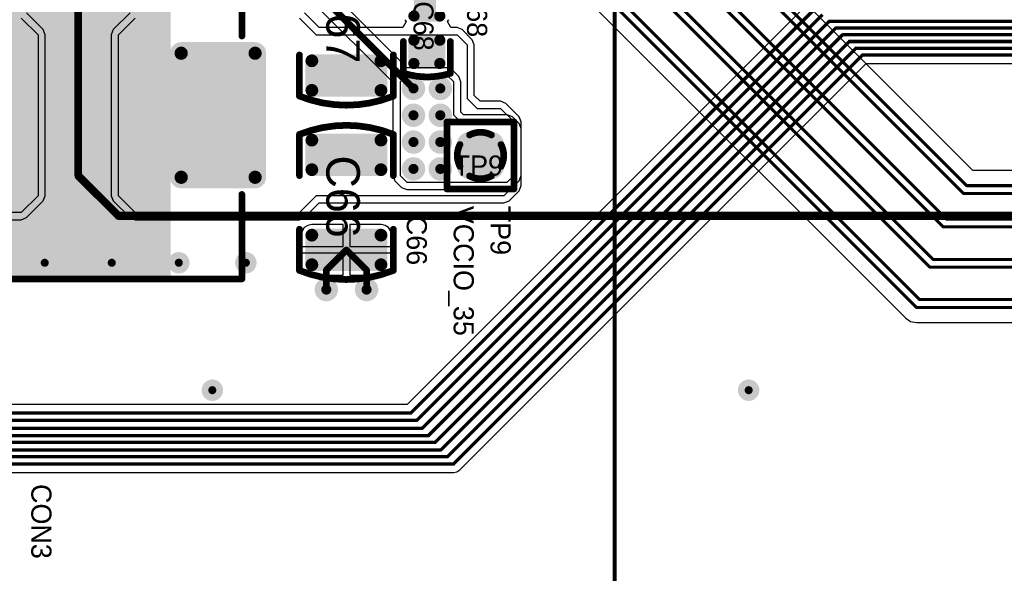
# Model space of a CAD drawing. Header units: millimetres. Extents: x 1.4 to 10.4, y 0 to 10.9.
# Tile 59 of 177: x 5.1 to 6.6, y 3.8 to 4.6. Entities that reach past the tile are written whole.
import ezdxf

# ---------------------------------------------------------------- set-up
doc = ezdxf.new("R2010")
doc.units = ezdxf.units.MM
doc.header["$MEASUREMENT"] = 0
for name, color, linetype in [('BottomLayer', 5, 'Continuous'), ('BottomSolder', 6, 'Continuous'), ('DrillDrawing', 1, 'Continuous'), ('DrillGuide', 244, 'Continuous'), ('InternalPlane1', 76, 'Continuous'), ('InternalPlane2', 16, 'Continuous'), ('Mechanical2', 216, 'Continuous'), ('Mechanical31', 56, 'Continuous'), ('MultiLayer', 9, 'Continuous'), ('TopLayer', 1, 'Continuous'), ('TopOverlay', 2, 'Continuous'), ('TopPaste', 8, 'Continuous'), ('TopSolder', 216, 'Continuous')]:
    doc.layers.add(name, color=color, linetype=linetype)

msp = doc.modelspace()

# ---------------------------------------------------------------- linework, layer by layer
at = {"layer": 'BottomLayer'}
for p, q in [((5.6908, 4.5558), (5.5643, 4.6823)), ((5.5471, 4.6562), (5.6692, 4.5342)), ((6.291, 4.654), (5.6907, 4.0537)), ((5.75, 4.5558), (5.6908, 4.5558)), ((5.7577, 4.5527), (5.75, 4.5558)), ((5.75, 4.5558), (5.75, 4.5558)), ((5.769, 3.956), (6.3753, 4.5623)), ((6.3753, 4.5623), (6.7562, 4.5623)), ((5.69, 4.545), (5.68, 4.535)), ((5.75, 4.545), (5.69, 4.545)), ((5.76, 4.535), (5.75, 4.545)), ((5.7677, 4.5427), (5.7577, 4.5527)), ((5.7708, 4.535), (5.7677, 4.5427)), ((5.7677, 4.5427), (5.7677, 4.5427)), ((5.6692, 4.5342), (5.6692, 4.395)), ((5.68, 4.535), (5.68, 4.395)), ((5.76, 4.485), (5.76, 4.535)), ((5.7708, 4.4895), (5.7708, 4.535)), ((5.77, 4.475), (5.76, 4.485)), ((5.7745, 4.4858), (5.7708, 4.4895)), ((5.84, 4.4858), (5.7745, 4.4858)), ((5.8477, 4.4827), (5.84, 4.4858)), ((5.84, 4.4858), (5.84, 4.4858)), ((5.8577, 4.4727), (5.8477, 4.4827)), ((5.84, 4.475), (5.77, 4.475)), ((5.85, 4.465), (5.84, 4.475)), ((5.85, 4.395), (5.85, 4.465)), ((5.8608, 4.465), (5.8577, 4.4727)), ((5.8577, 4.4727), (5.8577, 4.4727)), ((5.8608, 4.395), (5.8608, 4.465)), ((5.6692, 4.395), (5.6723, 4.3873)), ((5.68, 4.395), (5.69, 4.385)), ((5.84, 4.385), (5.85, 4.395)), ((5.8577, 4.3873), (5.8608, 4.395)), ((5.8608, 4.395), (5.8608, 4.395)), ((5.6723, 4.3873), (5.6723, 4.3873)), ((5.6723, 4.3873), (5.6823, 4.3773)), ((5.6823, 4.3773), (5.69, 4.3742)), ((5.69, 4.385), (5.84, 4.385)), ((5.84, 4.3742), (5.8477, 4.3773)), ((5.8477, 4.3773), (5.8577, 4.3873)), ((5.8477, 4.3773), (5.8477, 4.3773)), ((5.69, 4.3742), (5.69, 4.3742)), ((5.69, 4.3742), (5.84, 4.3742)), ((5.6907, 4.0537), (3.8393, 4.0537)), ((4.2453, 3.9523), (5.76, 3.9523)), ((5.76, 3.9523), (5.7649, 3.9532)), ((5.7649, 3.9532), (5.769, 3.956))]:
    msp.add_line(p, q, dxfattribs=at)
for points, const_width in [([(5.5535, 4.6715), (5.7, 4.525)], 0.01), ([(5.696, 4.041), (6.3, 4.645)], 0.005), ([(5.705, 4.03), (6.31, 4.635)], 0.005), ([(5.713, 4.018), (6.32, 4.625)], 0.005), ([(6.32, 4.625), (7.35, 4.625)], 0.005), ([(5.722, 4.007), (6.33, 4.615)], 0.005), ([(6.33, 4.615), (7.36, 4.615)], 0.005), ([(5.732, 3.997), (6.34, 4.605)], 0.005), ([(5.741, 3.986), (6.35, 4.595)], 0.005), ([(6.34, 4.605), (7.37, 4.605)], 0.005), ([(6.35, 4.595), (7.38, 4.595)], 0.005), ([(5.751, 3.976), (6.36, 4.585)], 0.005), ([(6.36, 4.585), (7.6, 4.585)], 0.005), ([(5.76, 3.965), (6.37, 4.575)], 0.005), ([(6.37, 4.575), (7.61, 4.575)], 0.005), ([(3.834, 4.041), (5.696, 4.041)], 0.005), ([(3.805, 4.03), (5.705, 4.03)], 0.005), ([(4.1114, 4.018), (5.713, 4.018)], 0.005), ([(4.202, 4.007), (5.722, 4.007)], 0.005), ([(4.212, 3.997), (5.732, 3.997)], 0.005), ([(4.221, 3.986), (5.741, 3.986)], 0.005), ([(4.231, 3.976), (5.751, 3.976)], 0.005), ([(4.24, 3.965), (5.76, 3.965)], 0.005)]:
    msp.add_lwpolyline(points, dxfattribs=dict(at, const_width=const_width))
for points, const_width in [([(6.3187, 4.625, 1), (6.3213, 4.625, 1)], 0.0025), ([(6.3187, 4.625, 1), (6.3213, 4.625, 1)], 0.0025), ([(6.3288, 4.615, 1), (6.3312, 4.615, 1)], 0.0025), ([(6.3288, 4.615, 1), (6.3312, 4.615, 1)], 0.0025), ([(6.3388, 4.605, 1), (6.3412, 4.605, 1)], 0.0025), ([(6.3388, 4.605, 1), (6.3412, 4.605, 1)], 0.0025), ([(6.3487, 4.595, 1), (6.3513, 4.595, 1)], 0.0025), ([(6.3487, 4.595, 1), (6.3513, 4.595, 1)], 0.0025), ([(6.3587, 4.585, 1), (6.3613, 4.585, 1)], 0.0025), ([(6.3587, 4.585, 1), (6.3613, 4.585, 1)], 0.0025), ([(6.3688, 4.575, 1), (6.3712, 4.575, 1)], 0.0025), ([(6.3688, 4.575, 1), (6.3712, 4.575, 1)], 0.0025), ([(5.6925, 4.525, 1), (5.7075, 4.525, 1)], 0.015), ([(5.7325, 4.525, 1), (5.7475, 4.525, 1)], 0.015), ([(5.6975, 4.525, 1), (5.7025, 4.525, 1)], 0.005), ([(5.6925, 4.485, 1), (5.7075, 4.485, 1)], 0.015), ([(5.7325, 4.485, 1), (5.7475, 4.485, 1)], 0.015), ([(5.6925, 4.445, 1), (5.7075, 4.445, 1)], 0.015), ([(5.7325, 4.445, 1), (5.7475, 4.445, 1)], 0.015), ([(5.7764, 4.4407, 1), (5.7921, 4.4407, 1)], 0.0157), ([(5.8079, 4.4407, 1), (5.8236, 4.4407, 1)], 0.0157), ([(5.7764, 4.4093, 1), (5.7921, 4.4093, 1)], 0.0157), ([(5.8079, 4.4093, 1), (5.8236, 4.4093, 1)], 0.0157), ([(5.6925, 4.405, 1), (5.7075, 4.405, 1)], 0.015), ([(5.7325, 4.405, 1), (5.7475, 4.405, 1)], 0.015), ([(5.144, 4.265, 1), (5.156, 4.265, 1)], 0.012), ([(5.244, 4.265, 1), (5.256, 4.265, 1)], 0.012), ([(5.344, 4.265, 1), (5.356, 4.265, 1)], 0.012), ([(5.444, 4.265, 1), (5.456, 4.265, 1)], 0.012), ([(5.5625, 4.225, 1), (5.5775, 4.225, 1)], 0.015), ([(5.6225, 4.225, 1), (5.6375, 4.225, 1)], 0.015), ([(5.394, 4.075, 1), (5.406, 4.075, 1)], 0.012), ([(6.194, 4.075, 1), (6.206, 4.075, 1)], 0.012), ([(5.6947, 4.041, 1), (5.6973, 4.041, 1)], 0.0025), ([(5.6947, 4.041, 1), (5.6973, 4.041, 1)], 0.0025), ([(5.7038, 4.03, 1), (5.7062, 4.03, 1)], 0.0025), ([(5.7038, 4.03, 1), (5.7062, 4.03, 1)], 0.0025), ([(5.7118, 4.018, 1), (5.7142, 4.018, 1)], 0.0025), ([(5.7118, 4.018, 1), (5.7142, 4.018, 1)], 0.0025), ([(5.7207, 4.007, 1), (5.7233, 4.007, 1)], 0.0025), ([(5.7207, 4.007, 1), (5.7233, 4.007, 1)], 0.0025), ([(5.7307, 3.997, 1), (5.7332, 3.997, 1)], 0.0025), ([(5.7307, 3.997, 1), (5.7332, 3.997, 1)], 0.0025), ([(5.7397, 3.986, 1), (5.7423, 3.986, 1)], 0.0025), ([(5.7397, 3.986, 1), (5.7423, 3.986, 1)], 0.0025), ([(5.7497, 3.976, 1), (5.7523, 3.976, 1)], 0.0025), ([(5.7497, 3.976, 1), (5.7523, 3.976, 1)], 0.0025), ([(5.7588, 3.965, 1), (5.7613, 3.965, 1)], 0.0025), ([(5.7588, 3.965, 1), (5.7613, 3.965, 1)], 0.0025)]:
    msp.add_lwpolyline(points, format="xyb", close=True, dxfattribs=dict(at, const_width=const_width))
for points in [[(5.7843, 4.3935), (5.8157, 4.3935), (5.7843, 4.4565), (5.8157, 4.4565)], [(5.7685, 4.4093), (5.8315, 4.4093), (5.7685, 4.4407), (5.8315, 4.4407)]]:
    msp.add_solid(points, dxfattribs=at)
at = {"layer": 'BottomSolder', "const_width": 0.0197}
for points in [[(5.7744, 4.4407, 1), (5.7941, 4.4407, 1)], [(5.8059, 4.4407, 1), (5.8256, 4.4407, 1)], [(5.7744, 4.4093, 1), (5.7941, 4.4093, 1)], [(5.8059, 4.4093, 1), (5.8256, 4.4093, 1)]]:
    msp.add_lwpolyline(points, format="xyb", close=True, dxfattribs=at)
at = {"layer": 'BottomSolder'}
for points in [[(5.7843, 4.3895), (5.8157, 4.3895), (5.7843, 4.4605), (5.8157, 4.4605)], [(5.7645, 4.4093), (5.8355, 4.4093), (5.7645, 4.4407), (5.8355, 4.4407)]]:
    msp.add_solid(points, dxfattribs=at)
at = {"layer": 'DrillDrawing'}
for points, const_width in [([(5.6963, 4.525, 1), (5.7038, 4.525, 1)], 0.0075), ([(5.7363, 4.525, 1), (5.7438, 4.525, 1)], 0.0075), ([(5.6963, 4.485, 1), (5.7038, 4.485, 1)], 0.0075), ([(5.7363, 4.485, 1), (5.7438, 4.485, 1)], 0.0075), ([(5.6963, 4.445, 1), (5.7038, 4.445, 1)], 0.0075), ([(5.7363, 4.445, 1), (5.7438, 4.445, 1)], 0.0075), ([(5.6963, 4.405, 1), (5.7038, 4.405, 1)], 0.0075), ([(5.7363, 4.405, 1), (5.7438, 4.405, 1)], 0.0075), ([(5.147, 4.265, 1), (5.153, 4.265, 1)], 0.006), ([(5.247, 4.265, 1), (5.253, 4.265, 1)], 0.006), ([(5.347, 4.265, 1), (5.353, 4.265, 1)], 0.006), ([(5.447, 4.265, 1), (5.453, 4.265, 1)], 0.006), ([(5.5663, 4.225, 1), (5.5738, 4.225, 1)], 0.0075), ([(5.6263, 4.225, 1), (5.6338, 4.225, 1)], 0.0075), ([(5.397, 4.075, 1), (5.403, 4.075, 1)], 0.006), ([(6.197, 4.075, 1), (6.203, 4.075, 1)], 0.006)]:
    msp.add_lwpolyline(points, format="xyb", close=True, dxfattribs=dict(at, const_width=const_width))
at = {"layer": 'DrillGuide'}
for points, const_width in [([(5.6963, 4.525, 1), (5.7038, 4.525, 1)], 0.0075), ([(5.7363, 4.525, 1), (5.7438, 4.525, 1)], 0.0075), ([(5.6963, 4.485, 1), (5.7038, 4.485, 1)], 0.0075), ([(5.7363, 4.485, 1), (5.7438, 4.485, 1)], 0.0075), ([(5.6963, 4.445, 1), (5.7038, 4.445, 1)], 0.0075), ([(5.7363, 4.445, 1), (5.7438, 4.445, 1)], 0.0075), ([(5.6963, 4.405, 1), (5.7038, 4.405, 1)], 0.0075), ([(5.7363, 4.405, 1), (5.7438, 4.405, 1)], 0.0075), ([(5.147, 4.265, 1), (5.153, 4.265, 1)], 0.006), ([(5.247, 4.265, 1), (5.253, 4.265, 1)], 0.006), ([(5.347, 4.265, 1), (5.353, 4.265, 1)], 0.006), ([(5.447, 4.265, 1), (5.453, 4.265, 1)], 0.006), ([(5.5663, 4.225, 1), (5.5738, 4.225, 1)], 0.0075), ([(5.6263, 4.225, 1), (5.6338, 4.225, 1)], 0.0075), ([(5.397, 4.075, 1), (5.403, 4.075, 1)], 0.006), ([(6.197, 4.075, 1), (6.203, 4.075, 1)], 0.006)]:
    msp.add_lwpolyline(points, format="xyb", close=True, dxfattribs=dict(at, const_width=const_width))
at = {"layer": 'InternalPlane1'}
for points, const_width in [([(5.6913, 4.525, 1), (5.7088, 4.525, 1)], 0.0175), ([(5.7313, 4.525, 1), (5.7488, 4.525, 1)], 0.0175), ([(5.6913, 4.485, 1), (5.7088, 4.485, 1)], 0.0175), ([(5.7313, 4.485, 1), (5.7488, 4.485, 1)], 0.0175), ([(5.6913, 4.445, 1), (5.7088, 4.445, 1)], 0.0175), ([(5.7313, 4.445, 1), (5.7488, 4.445, 1)], 0.0175), ([(5.7852, 4.425, 1), (5.8148, 4.425, 1)], 0.0297), ([(5.6913, 4.405, 1), (5.7088, 4.405, 1)], 0.0175), ([(5.7313, 4.405, 1), (5.7488, 4.405, 1)], 0.0175)]:
    msp.add_lwpolyline(points, format="xyb", close=True, dxfattribs=dict(at, const_width=const_width))
at = {"layer": 'InternalPlane2'}
for p, q in [((5.1949, 4.9529), (5.1949, 4.595)), ((5.2051, 4.595), (5.2051, 4.955)), ((5.1949, 4.595), (5.1949, 4.395)), ((5.2051, 4.3971), (5.2051, 4.595)), ((5.1949, 4.395), (5.1953, 4.393)), ((5.1953, 4.393), (5.1964, 4.3914)), ((5.1964, 4.3914), (5.2564, 4.3314)), ((5.2621, 4.3401), (5.2051, 4.3971)), ((6.7079, 4.3401), (5.2621, 4.3401)), ((5.2564, 4.3314), (5.258, 4.3303)), ((5.258, 4.3303), (5.26, 4.3299)), ((5.26, 4.3299), (6.71, 4.3299))]:
    msp.add_line(p, q, dxfattribs=at)
at = {"layer": 'InternalPlane2', "const_width": 0.01}
for points in [[(5.2, 4.595), (5.2, 4.955)], [(5.2, 4.395), (5.2, 4.595)], [(5.2, 4.395), (5.26, 4.335)], [(5.26, 4.335), (6.71, 4.335)]]:
    msp.add_lwpolyline(points, dxfattribs=at)
at = {"layer": 'InternalPlane2'}
for points, const_width in [([(5.1975, 4.595, 1), (5.2025, 4.595, 1)], 0.005), ([(5.1975, 4.595, 1), (5.2025, 4.595, 1)], 0.005), ([(5.7812, 4.4556, 1), (5.7862, 4.4556, 1)], 0.005), ([(5.8138, 4.4556, 1), (5.8188, 4.4556, 1)], 0.005), ([(5.7669, 4.4413, 1), (5.7719, 4.4413, 1)], 0.005), ([(5.8281, 4.4413, 1), (5.8331, 4.4413, 1)], 0.005), ([(5.7669, 4.4087, 1), (5.7719, 4.4087, 1)], 0.005), ([(5.8281, 4.4087, 1), (5.8331, 4.4087, 1)], 0.005), ([(5.1975, 4.395, 1), (5.2025, 4.395, 1)], 0.005), ([(5.1975, 4.395, 1), (5.2025, 4.395, 1)], 0.005), ([(5.7812, 4.3944, 1), (5.7862, 4.3944, 1)], 0.005), ([(5.8138, 4.3944, 1), (5.8188, 4.3944, 1)], 0.005), ([(5.2575, 4.335, 1), (5.2625, 4.335, 1)], 0.005), ([(5.2575, 4.335, 1), (5.2625, 4.335, 1)], 0.005), ([(5.142, 4.265, 1), (5.158, 4.265, 1)], 0.016), ([(5.242, 4.265, 1), (5.258, 4.265, 1)], 0.016), ([(5.342, 4.265, 1), (5.358, 4.265, 1)], 0.016), ([(5.442, 4.265, 1), (5.458, 4.265, 1)], 0.016), ([(5.5613, 4.225, 1), (5.5788, 4.225, 1)], 0.0175), ([(5.6213, 4.225, 1), (5.6388, 4.225, 1)], 0.0175), ([(5.392, 4.075, 1), (5.408, 4.075, 1)], 0.016), ([(6.192, 4.075, 1), (6.208, 4.075, 1)], 0.016)]:
    msp.add_lwpolyline(points, format="xyb", close=True, dxfattribs=dict(at, const_width=const_width))
at = {"layer": 'InternalPlane2', "const_width": 0.01}
for points in [[(5.7837, 4.4556, -0.249328), (5.8163, 4.4556)], [(5.7694, 4.4087, -0.249328), (5.7694, 4.4413)], [(5.8306, 4.4413, -0.249328), (5.8306, 4.4087)], [(5.8163, 4.3944, -0.249328), (5.7837, 4.3944)]]:
    msp.add_lwpolyline(points, format="xyb", dxfattribs=at)
at = {"layer": 'Mechanical2', "const_width": 0.006}
msp.add_lwpolyline([(6, 2.875), (6, 5.125)], dxfattribs=at)
at = {"layer": 'MultiLayer'}
for points, const_width in [([(5.6925, 4.525, 1), (5.7075, 4.525, 1)], 0.015), ([(5.7325, 4.525, 1), (5.7475, 4.525, 1)], 0.015), ([(5.6925, 4.485, 1), (5.7075, 4.485, 1)], 0.015), ([(5.7325, 4.485, 1), (5.7475, 4.485, 1)], 0.015), ([(5.6925, 4.445, 1), (5.7075, 4.445, 1)], 0.015), ([(5.7325, 4.445, 1), (5.7475, 4.445, 1)], 0.015), ([(5.6925, 4.405, 1), (5.7075, 4.405, 1)], 0.015), ([(5.7325, 4.405, 1), (5.7475, 4.405, 1)], 0.015), ([(5.144, 4.265, 1), (5.156, 4.265, 1)], 0.012), ([(5.244, 4.265, 1), (5.256, 4.265, 1)], 0.012), ([(5.344, 4.265, 1), (5.356, 4.265, 1)], 0.012), ([(5.444, 4.265, 1), (5.456, 4.265, 1)], 0.012), ([(5.5625, 4.225, 1), (5.5775, 4.225, 1)], 0.015), ([(5.6225, 4.225, 1), (5.6375, 4.225, 1)], 0.015), ([(5.394, 4.075, 1), (5.406, 4.075, 1)], 0.012), ([(6.194, 4.075, 1), (6.206, 4.075, 1)], 0.012)]:
    msp.add_lwpolyline(points, format="xyb", close=True, dxfattribs=dict(at, const_width=const_width))
at = {"layer": 'TopLayer'}
for p, q in [((5.5208, 5.0958), (6.4342, 4.1825)), ((6.5344, 4.4027), (6.0873, 4.8497)), ((5.115, 4.63), (5.14, 4.605)), ((5.1477, 4.6127), (5.1227, 4.6377)), ((5.2773, 4.6377), (5.2523, 4.6127)), ((5.26, 4.605), (5.285, 4.63)), ((5.53, 4.63), (5.555, 4.605)), ((5.5595, 4.6158), (5.5377, 4.6377)), ((5.6872, 4.6275), (5.6891, 4.6246)), ((5.7509, 4.6246), (5.7528, 4.6275)), ((5.1508, 4.605), (5.1477, 4.6127)), ((5.1477, 4.6127), (5.1477, 4.6127)), ((5.2523, 4.6127), (5.2492, 4.605)), ((5.6844, 4.6158), (5.5595, 4.6158)), ((5.6891, 4.6246), (5.6844, 4.6158)), ((5.7556, 4.6158), (5.7509, 4.6246)), ((5.765, 4.6158), (5.7556, 4.6158)), ((5.7727, 4.6127), (5.765, 4.6158)), ((5.765, 4.6158), (5.765, 4.6158)), ((5.7877, 4.5977), (5.7727, 4.6127)), ((5.14, 4.605), (5.14, 4.365)), ((5.1508, 4.365), (5.1508, 4.605)), ((5.2492, 4.605), (5.2492, 4.605)), ((5.2492, 4.605), (5.2492, 4.365)), ((5.26, 4.365), (5.26, 4.605)), ((5.555, 4.605), (5.765, 4.605)), ((5.765, 4.605), (5.78, 4.59)), ((5.7908, 4.59), (5.7877, 4.5977)), ((5.78, 4.59), (5.78, 4.51)), ((5.7908, 4.5145), (5.7908, 4.59)), ((5.7908, 4.59), (5.7908, 4.59)), ((5.78, 4.51), (5.795, 4.495)), ((5.7995, 4.5058), (5.7908, 4.5145)), ((5.795, 4.495), (5.83, 4.495)), ((5.83, 4.5058), (5.7995, 4.5058)), ((5.8377, 4.5027), (5.83, 4.5058)), ((5.83, 4.5058), (5.83, 4.5058)), ((5.83, 4.495), (5.85, 4.475)), ((5.8577, 4.4827), (5.8377, 4.5027)), ((5.8586, 4.4804), (5.8577, 4.4827)), ((5.8577, 4.4827), (5.8577, 4.4827)), ((5.8608, 4.475), (5.8586, 4.4804)), ((5.85, 4.475), (5.85, 4.38)), ((5.8608, 4.38), (5.8608, 4.475)), ((5.8608, 4.475), (5.8608, 4.475)), ((7.9426, 4.4027), (6.5344, 4.4027)), ((5.85, 4.38), (5.835, 4.365)), ((5.8577, 4.3723), (5.8608, 4.38)), ((5.8608, 4.38), (5.8608, 4.38)), ((5.14, 4.365), (5.115, 4.34)), ((5.1477, 4.3573), (5.1508, 4.365)), ((5.1508, 4.365), (5.1508, 4.365)), ((5.2492, 4.365), (5.2523, 4.3573)), ((5.285, 4.34), (5.26, 4.365)), ((5.555, 4.365), (5.53, 4.34)), ((5.835, 4.365), (5.555, 4.365)), ((5.8427, 4.3573), (5.8577, 4.3723)), ((5.1227, 4.3323), (5.1477, 4.3573)), ((5.2523, 4.3573), (5.2523, 4.3573)), ((5.2523, 4.3573), (5.2773, 4.3323)), ((5.5377, 4.3323), (5.5595, 4.3542)), ((5.5595, 4.3542), (5.835, 4.3542)), ((5.835, 4.3542), (5.8427, 4.3573)), ((5.835, 4.3542), (5.835, 4.3542)), ((5.115, 4.34), (4.81, 4.34)), ((5.53, 4.34), (5.285, 4.34)), ((4.8708, 4.3292), (5.115, 4.3292)), ((5.115, 4.3292), (5.1227, 4.3323)), ((5.1227, 4.3323), (5.1227, 4.3323)), ((5.2773, 4.3323), (5.285, 4.3292)), ((5.285, 4.3292), (5.285, 4.3292)), ((5.285, 4.3292), (5.53, 4.3292)), ((5.53, 4.3292), (5.5377, 4.3323)), ((5.5424, 4.3208), (5.5372, 4.3174)), ((5.5377, 4.3323), (5.5377, 4.3323)), ((5.5484, 4.322), (5.5424, 4.3208)), ((5.595, 4.322), (5.5484, 4.322)), ((5.595, 4.2891), (5.595, 4.322)), ((5.6516, 4.322), (5.605, 4.322)), ((5.605, 4.322), (5.605, 4.2891)), ((5.6576, 4.3208), (5.6516, 4.322)), ((5.6628, 4.3174), (5.6576, 4.3208)), ((5.5338, 4.3122), (5.5326, 4.3062)), ((5.5326, 4.3062), (5.5326, 4.2891)), ((5.5372, 4.3174), (5.5338, 4.3122)), ((5.6662, 4.3122), (5.6628, 4.3174)), ((5.6674, 4.3062), (5.6662, 4.3122)), ((5.6674, 4.2891), (5.6674, 4.3062)), ((5.5326, 4.2891), (5.595, 4.2891)), ((5.605, 4.2891), (5.6674, 4.2891)), ((5.595, 4.2791), (5.5326, 4.2791)), ((5.5326, 4.2791), (5.5326, 4.2621)), ((5.595, 4.2463), (5.595, 4.2791)), ((5.6674, 4.2791), (5.605, 4.2791)), ((5.605, 4.2791), (5.605, 4.2463)), ((5.6674, 4.2621), (5.6674, 4.2791)), ((5.5326, 4.2621), (5.5338, 4.256)), ((5.6662, 4.256), (5.6674, 4.2621)), ((5.5338, 4.256), (5.5372, 4.2509)), ((5.5372, 4.2509), (5.5424, 4.2475)), ((5.5424, 4.2475), (5.5484, 4.2463)), ((5.5484, 4.2463), (5.595, 4.2463)), ((5.605, 4.2463), (5.6516, 4.2463)), ((5.6516, 4.2463), (5.6576, 4.2475)), ((5.6576, 4.2475), (5.6628, 4.2509)), ((5.6628, 4.2509), (5.6662, 4.256)), ((6.4342, 4.1825), (6.4342, 4.1825)), ((6.4342, 4.1825), (6.4416, 4.1775)), ((6.4416, 4.1775), (6.4416, 4.1775)), ((6.4416, 4.1775), (6.4416, 4.1775)), ((6.4416, 4.1775), (6.4416, 4.1775)), ((6.4416, 4.1775), (6.4416, 4.1775)), ((6.4416, 4.1775), (6.4416, 4.1775)), ((6.4416, 4.1775), (6.4502, 4.1758)), ((6.4502, 4.1758), (6.4502, 4.1758)), ((6.4502, 4.1758), (7.1421, 4.1758))]:
    msp.add_line(p, q, dxfattribs=at)
for points, const_width in [([(5.595, 5.31), (6.525, 4.38)], 0.0045), ([(5.5902, 5.2985), (6.5202, 4.3685)], 0.0045), ([(5.575, 5.25), (6.495, 4.33)], 0.0045), ([(5.5702, 5.2385), (6.4902, 4.3185)], 0.0045), ([(5.555, 5.19), (6.475, 4.27)], 0.0045), ([(5.5502, 5.1785), (6.4702, 4.2585)], 0.0045), ([(5.535, 5.13), (6.455, 4.21)], 0.0045), ([(5.5302, 5.1185), (6.4502, 4.1985)], 0.0045), ([(6.525, 4.38), (7.952, 4.38)], 0.0045), ([(6.5202, 4.3685), (7.9568, 4.3685)], 0.0045), ([(6.4902, 4.3185), (8.0098, 4.3185)], 0.0045), ([(6.495, 4.33), (8.005, 4.33)], 0.0045), ([(5.57, 4.2541), (5.6, 4.2841)], 0.01), ([(5.6, 4.2841), (5.63, 4.2541)], 0.01), ([(5.57, 4.225), (5.57, 4.2541)], 0.01), ([(5.63, 4.225), (5.63, 4.2541)], 0.01), ([(6.4702, 4.2585), (7.6552, 4.2585)], 0.0045), ([(6.475, 4.27), (7.66, 4.27)], 0.0045), ([(6.4502, 4.1985), (7.1515, 4.1985)], 0.0045), ([(6.455, 4.21), (7.1563, 4.21)], 0.0045)]:
    msp.add_lwpolyline(points, dxfattribs=dict(at, const_width=const_width))
for points, const_width in [([(5.6985, 4.5969, 1), (5.7029, 4.5969, 1)], 0.00433), ([(5.7371, 4.5969, 1), (5.7415, 4.5969, 1)], 0.00433), ([(5.3467, 4.5775, 1), (5.3604, 4.5775, 1)], 0.0138), ([(5.4569, 4.5775, 1), (5.4707, 4.5775, 1)], 0.0138), ([(5.5457, 4.5662, 1), (5.5512, 4.5662, 1)], 0.00551), ([(5.6488, 4.5662, 1), (5.6543, 4.5662, 1)], 0.00551), ([(5.6985, 4.5622, 1), (5.7029, 4.5622, 1)], 0.00433), ([(5.7371, 4.5622, 1), (5.7415, 4.5622, 1)], 0.00433), ([(5.6925, 4.525, 1), (5.7075, 4.525, 1)], 0.015), ([(5.7325, 4.525, 1), (5.7475, 4.525, 1)], 0.015), ([(5.5457, 4.5221, 1), (5.5512, 4.5221, 1)], 0.00551), ([(5.6488, 4.5221, 1), (5.6543, 4.5221, 1)], 0.00551), ([(5.6925, 4.485, 1), (5.7075, 4.485, 1)], 0.015), ([(5.7325, 4.485, 1), (5.7475, 4.485, 1)], 0.015), ([(5.5457, 4.4479, 1), (5.5512, 4.4479, 1)], 0.00551), ([(5.6488, 4.4479, 1), (5.6543, 4.4479, 1)], 0.00551), ([(5.6925, 4.445, 1), (5.7075, 4.445, 1)], 0.015), ([(5.7325, 4.445, 1), (5.7475, 4.445, 1)], 0.015), ([(5.7764, 4.4407, 1), (5.7921, 4.4407, 1)], 0.0157), ([(5.8079, 4.4407, 1), (5.8236, 4.4407, 1)], 0.0157), ([(5.7764, 4.4093, 1), (5.7921, 4.4093, 1)], 0.0157), ([(5.8079, 4.4093, 1), (5.8236, 4.4093, 1)], 0.0157), ([(5.3467, 4.3925, 1), (5.3604, 4.3925, 1)], 0.0138), ([(5.4569, 4.3925, 1), (5.4707, 4.3925, 1)], 0.0138), ([(5.5457, 4.4038, 1), (5.5512, 4.4038, 1)], 0.00551), ([(5.6488, 4.4038, 1), (5.6543, 4.4038, 1)], 0.00551), ([(5.6925, 4.405, 1), (5.7075, 4.405, 1)], 0.015), ([(5.7325, 4.405, 1), (5.7475, 4.405, 1)], 0.015), ([(6.5239, 4.38, 1), (6.5261, 4.38, 1)], 0.00225), ([(6.5239, 4.38, 1), (6.5261, 4.38, 1)], 0.00225), ([(6.5191, 4.3685, 1), (6.5214, 4.3685, 1)], 0.00225), ([(6.5191, 4.3685, 1), (6.5214, 4.3685, 1)], 0.00225), ([(6.4891, 4.3185, 1), (6.4914, 4.3185, 1)], 0.00225), ([(6.4891, 4.3185, 1), (6.4914, 4.3185, 1)], 0.00225), ([(6.4939, 4.33, 1), (6.4961, 4.33, 1)], 0.00225), ([(6.4939, 4.33, 1), (6.4961, 4.33, 1)], 0.00225), ([(5.5457, 4.3062, 1), (5.5512, 4.3062, 1)], 0.00551), ([(5.6488, 4.3062, 1), (5.6543, 4.3062, 1)], 0.00551), ([(5.5975, 4.2841, 1), (5.6025, 4.2841, 1)], 0.005), ([(5.5975, 4.2841, 1), (5.6025, 4.2841, 1)], 0.005), ([(5.144, 4.265, 1), (5.156, 4.265, 1)], 0.012), ([(5.244, 4.265, 1), (5.256, 4.265, 1)], 0.012), ([(5.344, 4.265, 1), (5.356, 4.265, 1)], 0.012), ([(5.444, 4.265, 1), (5.456, 4.265, 1)], 0.012), ([(5.5457, 4.2621, 1), (5.5512, 4.2621, 1)], 0.00551), ([(5.5675, 4.2541, 1), (5.5725, 4.2541, 1)], 0.005), ([(5.5675, 4.2541, 1), (5.5725, 4.2541, 1)], 0.005), ([(5.6275, 4.2541, 1), (5.6325, 4.2541, 1)], 0.005), ([(5.6275, 4.2541, 1), (5.6325, 4.2541, 1)], 0.005), ([(5.6488, 4.2621, 1), (5.6543, 4.2621, 1)], 0.00551), ([(6.4691, 4.2585, 1), (6.4714, 4.2585, 1)], 0.00225), ([(6.4691, 4.2585, 1), (6.4714, 4.2585, 1)], 0.00225), ([(6.4739, 4.27, 1), (6.4761, 4.27, 1)], 0.00225), ([(6.4739, 4.27, 1), (6.4761, 4.27, 1)], 0.00225), ([(5.5625, 4.225, 1), (5.5775, 4.225, 1)], 0.015), ([(5.5675, 4.225, 1), (5.5725, 4.225, 1)], 0.005), ([(5.6225, 4.225, 1), (5.6375, 4.225, 1)], 0.015), ([(5.6275, 4.225, 1), (5.6325, 4.225, 1)], 0.005), ([(6.4491, 4.1985, 1), (6.4514, 4.1985, 1)], 0.00225), ([(6.4491, 4.1985, 1), (6.4514, 4.1985, 1)], 0.00225), ([(6.4539, 4.21, 1), (6.4561, 4.21, 1)], 0.00225), ([(6.4539, 4.21, 1), (6.4561, 4.21, 1)], 0.00225), ([(5.394, 4.075, 1), (5.406, 4.075, 1)], 0.012), ([(6.194, 4.075, 1), (6.206, 4.075, 1)], 0.012)]:
    msp.add_lwpolyline(points, format="xyb", close=True, dxfattribs=dict(at, const_width=const_width))
for points in [[(5.6964, 4.5969), (5.6964, 4.5622), (5.7436, 4.5969), (5.7436, 4.5622)], [(5.7007, 4.6012), (5.7007, 4.5579), (5.7393, 4.6012), (5.7393, 4.5579)], [(5.3535, 4.5913), (5.3535, 4.3787), (5.4638, 4.5913), (5.4638, 4.3787)], [(5.3398, 4.5775), (5.3398, 4.3925), (5.4776, 4.5775), (5.4776, 4.3925)], [(5.5484, 4.5717), (5.5484, 4.5166), (5.6516, 4.5717), (5.6516, 4.5166)], [(5.5429, 4.5662), (5.5429, 4.5221), (5.6571, 4.5662), (5.6571, 4.5221)], [(5.6516, 4.3983), (5.6516, 4.4534), (5.5484, 4.3983), (5.5484, 4.4534)], [(5.7843, 4.3935), (5.8157, 4.3935), (5.7843, 4.4565), (5.8157, 4.4565)], [(5.6571, 4.4038), (5.6571, 4.4479), (5.5429, 4.4038), (5.5429, 4.4479)], [(5.7685, 4.4093), (5.8315, 4.4093), (5.7685, 4.4407), (5.8315, 4.4407)], [(5.6571, 4.2621), (5.6571, 4.3062), (5.5429, 4.2621), (5.5429, 4.3062)], [(5.6516, 4.2566), (5.6516, 4.3117), (5.5484, 4.2566), (5.5484, 4.3117)]]:
    msp.add_solid(points, dxfattribs=at)
at = {"layer": 'TopOverlay', "const_width": 0.01}
for points in [[(5.4441, 4.6031), (5.4441, 4.7291)], [(5.685, 4.5477), (5.685, 4.595)], [(5.755, 4.5474), (5.755, 4.595)], [(5.53, 4.5138), (5.53, 4.575)], [(5.67, 4.5134), (5.67, 4.575)], [(5.75, 4.475), (5.85, 4.475)], [(5.75, 4.375), (5.75, 4.475)], [(5.85, 4.375), (5.85, 4.475)], [(5.53, 4.395), (5.53, 4.4566)], [(5.67, 4.395), (5.67, 4.4562)], [(5.75, 4.375), (5.85, 4.375)], [(5.4441, 4.2409), (5.4441, 4.3669)], [(5.53, 4.2538), (5.53, 4.315)], [(5.67, 4.2534), (5.67, 4.315)], [(4.9756, 4.2409), (5.4441, 4.2409)]]:
    msp.add_lwpolyline(points, dxfattribs=at)
at = {"layer": 'TopOverlay', "const_width": 0.005}
for points in [[(5.4416, 4.6031, 1), (5.4466, 4.6031, 1)], [(5.6825, 4.595, 1), (5.6875, 4.595, 1)], [(5.7525, 4.595, 1), (5.7575, 4.595, 1)], [(5.5275, 4.575, 1), (5.5325, 4.575, 1)], [(5.6675, 4.575, 1), (5.6725, 4.575, 1)], [(5.6825, 4.5477, 1), (5.6875, 4.5477, 1)], [(5.6827, 4.5477, 1), (5.6877, 4.5477, 1)], [(5.7524, 4.5474, 1), (5.7574, 4.5474, 1)], [(5.7525, 4.5474, 1), (5.7575, 4.5474, 1)], [(5.5274, 4.5136, 1), (5.5324, 4.5136, 1)], [(5.5275, 4.5138, 1), (5.5325, 4.5138, 1)], [(5.6671, 4.5134, 1), (5.6721, 4.5134, 1)], [(5.6675, 4.5134, 1), (5.6725, 4.5134, 1)], [(5.7475, 4.475, 1), (5.7525, 4.475, 1)], [(5.7475, 4.475, 1), (5.7525, 4.475, 1)], [(5.8475, 4.475, 1), (5.8525, 4.475, 1)], [(5.8475, 4.475, 1), (5.8525, 4.475, 1)], [(5.5275, 4.4566, 1), (5.5325, 4.4566, 1)], [(5.5279, 4.4566, 1), (5.5329, 4.4566, 1)], [(5.6675, 4.4562, 1), (5.6725, 4.4562, 1)], [(5.6676, 4.4564, 1), (5.6726, 4.4564, 1)], [(5.5275, 4.395, 1), (5.5325, 4.395, 1)], [(5.6675, 4.395, 1), (5.6725, 4.395, 1)], [(5.7475, 4.375, 1), (5.7525, 4.375, 1)], [(5.7475, 4.375, 1), (5.7525, 4.375, 1)], [(5.8475, 4.375, 1), (5.8525, 4.375, 1)], [(5.8475, 4.375, 1), (5.8525, 4.375, 1)], [(5.4416, 4.3669, 1), (5.4466, 4.3669, 1)], [(5.5275, 4.315, 1), (5.5325, 4.315, 1)], [(5.6675, 4.315, 1), (5.6725, 4.315, 1)], [(5.4416, 4.2409, 1), (5.4466, 4.2409, 1)], [(5.4416, 4.2409, 1), (5.4466, 4.2409, 1)], [(5.5274, 4.2536, 1), (5.5324, 4.2536, 1)], [(5.5275, 4.2538, 1), (5.5325, 4.2538, 1)], [(5.6671, 4.2534, 1), (5.6721, 4.2534, 1)], [(5.6675, 4.2534, 1), (5.6725, 4.2534, 1)]]:
    msp.add_lwpolyline(points, format="xyb", close=True, dxfattribs=at)
at = {"layer": 'TopOverlay', "const_width": 0.01}
for points in [[(5.7549, 4.5474, -0.154963), (5.6852, 4.5477)], [(5.6696, 4.5134, -0.193223), (5.5299, 4.5136)], [(5.5304, 4.4566, -0.193223), (5.6701, 4.4564)], [(5.6696, 4.2534, -0.193223), (5.5299, 4.2536)]]:
    msp.add_lwpolyline(points, format="xyb", dxfattribs=at)
at = {"layer": 'TopOverlay'}
msp.add_solid([(5.3378, 4.2409), (5.3378, 4.7291), (5.0622, 4.2409), (5.0622, 4.7291)], dxfattribs=at)
at = {"layer": 'TopPaste'}
for points, const_width in [([(5.6985, 4.5969, 1), (5.7029, 4.5969, 1)], 0.00433), ([(5.7371, 4.5969, 1), (5.7415, 4.5969, 1)], 0.00433), ([(5.3486, 4.5775, 1), (5.3585, 4.5775, 1)], 0.00984), ([(5.4589, 4.5775, 1), (5.4687, 4.5775, 1)], 0.00984), ([(5.5457, 4.5662, 1), (5.5512, 4.5662, 1)], 0.00551), ([(5.6488, 4.5662, 1), (5.6543, 4.5662, 1)], 0.00551), ([(5.6985, 4.5622, 1), (5.7029, 4.5622, 1)], 0.00433), ([(5.7371, 4.5622, 1), (5.7415, 4.5622, 1)], 0.00433), ([(5.5457, 4.5221, 1), (5.5512, 4.5221, 1)], 0.00551), ([(5.6488, 4.5221, 1), (5.6543, 4.5221, 1)], 0.00551), ([(5.5457, 4.4479, 1), (5.5512, 4.4479, 1)], 0.00551), ([(5.6488, 4.4479, 1), (5.6543, 4.4479, 1)], 0.00551), ([(5.5457, 4.4038, 1), (5.5512, 4.4038, 1)], 0.00551), ([(5.6488, 4.4038, 1), (5.6543, 4.4038, 1)], 0.00551), ([(5.3486, 4.3925, 1), (5.3585, 4.3925, 1)], 0.00984), ([(5.4589, 4.3925, 1), (5.4687, 4.3925, 1)], 0.00984), ([(5.5457, 4.3062, 1), (5.5512, 4.3062, 1)], 0.00551), ([(5.6488, 4.3062, 1), (5.6543, 4.3062, 1)], 0.00551), ([(5.5457, 4.2621, 1), (5.5512, 4.2621, 1)], 0.00551), ([(5.6488, 4.2621, 1), (5.6543, 4.2621, 1)], 0.00551)]:
    msp.add_lwpolyline(points, format="xyb", close=True, dxfattribs=dict(at, const_width=const_width))
for points in [[(5.6964, 4.5969), (5.6964, 4.5622), (5.7436, 4.5969), (5.7436, 4.5622)], [(5.7007, 4.6012), (5.7007, 4.5579), (5.7393, 4.6012), (5.7393, 4.5579)], [(5.3535, 4.5874), (5.3535, 4.3826), (5.4638, 4.5874), (5.4638, 4.3826)], [(5.3437, 4.5775), (5.3437, 4.3925), (5.4736, 4.5775), (5.4736, 4.3925)], [(5.5484, 4.5717), (5.5484, 4.5166), (5.6516, 4.5717), (5.6516, 4.5166)], [(5.5429, 4.5662), (5.5429, 4.5221), (5.6571, 4.5662), (5.6571, 4.5221)], [(5.6516, 4.3983), (5.6516, 4.4534), (5.5484, 4.3983), (5.5484, 4.4534)], [(5.6571, 4.4038), (5.6571, 4.4479), (5.5429, 4.4038), (5.5429, 4.4479)], [(5.6571, 4.2621), (5.6571, 4.3062), (5.5429, 4.2621), (5.5429, 4.3062)], [(5.6516, 4.2566), (5.6516, 4.3117), (5.5484, 4.2566), (5.5484, 4.3117)]]:
    msp.add_solid(points, dxfattribs=at)
at = {"layer": 'TopSolder'}
for points, const_width in [([(5.6965, 4.6331, 1), (5.7049, 4.6331, 1)], 0.00833), ([(5.7351, 4.6331, 1), (5.7435, 4.6331, 1)], 0.00833), ([(5.6965, 4.5969, 1), (5.7049, 4.5969, 1)], 0.00833), ([(5.7351, 4.5969, 1), (5.7435, 4.5969, 1)], 0.00833), ([(5.3453, 4.5775, 1), (5.3618, 4.5775, 1)], 0.0165), ([(5.4555, 4.5775, 1), (5.472, 4.5775, 1)], 0.0165), ([(5.5437, 4.5662, 1), (5.5532, 4.5662, 1)], 0.00951), ([(5.6468, 4.5662, 1), (5.6563, 4.5662, 1)], 0.00951), ([(5.6965, 4.5622, 1), (5.7049, 4.5622, 1)], 0.00833), ([(5.7351, 4.5622, 1), (5.7435, 4.5622, 1)], 0.00833), ([(5.5437, 4.5221, 1), (5.5532, 4.5221, 1)], 0.00951), ([(5.6468, 4.5221, 1), (5.6563, 4.5221, 1)], 0.00951), ([(5.5437, 4.4479, 1), (5.5532, 4.4479, 1)], 0.00951), ([(5.6468, 4.4479, 1), (5.6563, 4.4479, 1)], 0.00951), ([(5.7744, 4.4407, 1), (5.7941, 4.4407, 1)], 0.0197), ([(5.8059, 4.4407, 1), (5.8256, 4.4407, 1)], 0.0197), ([(5.7744, 4.4093, 1), (5.7941, 4.4093, 1)], 0.0197), ([(5.8059, 4.4093, 1), (5.8256, 4.4093, 1)], 0.0197), ([(5.3453, 4.3925, 1), (5.3618, 4.3925, 1)], 0.0165), ([(5.4555, 4.3925, 1), (5.472, 4.3925, 1)], 0.0165), ([(5.5437, 4.4038, 1), (5.5532, 4.4038, 1)], 0.00951), ([(5.6468, 4.4038, 1), (5.6563, 4.4038, 1)], 0.00951), ([(5.5437, 4.3062, 1), (5.5532, 4.3062, 1)], 0.00951), ([(5.6468, 4.3062, 1), (5.6563, 4.3062, 1)], 0.00951), ([(5.5437, 4.2621, 1), (5.5532, 4.2621, 1)], 0.00951), ([(5.6468, 4.2621, 1), (5.6563, 4.2621, 1)], 0.00951)]:
    msp.add_lwpolyline(points, format="xyb", close=True, dxfattribs=dict(at, const_width=const_width))
for points in [[(5.7007, 4.6761), (5.7007, 4.6248), (5.7393, 4.6761), (5.7393, 4.6248)], [(5.6924, 4.5969), (5.6924, 4.5622), (5.7476, 4.5969), (5.7476, 4.5622)], [(5.7007, 4.6052), (5.7007, 4.5539), (5.7393, 4.6052), (5.7393, 4.5539)], [(5.3535, 4.5941), (5.3535, 4.3759), (5.4638, 4.5941), (5.4638, 4.3759)], [(5.337, 4.5775), (5.337, 4.3925), (5.4803, 4.5775), (5.4803, 4.3925)], [(5.5484, 4.5757), (5.5484, 4.5126), (5.6516, 4.5757), (5.6516, 4.5126)], [(5.5389, 4.5662), (5.5389, 4.5221), (5.6611, 4.5662), (5.6611, 4.5221)], [(5.6516, 4.3943), (5.6516, 4.4574), (5.5484, 4.3943), (5.5484, 4.4574)], [(5.7843, 4.3895), (5.8157, 4.3895), (5.7843, 4.4605), (5.8157, 4.4605)], [(5.6611, 4.4038), (5.6611, 4.4479), (5.5389, 4.4038), (5.5389, 4.4479)], [(5.7645, 4.4093), (5.8355, 4.4093), (5.7645, 4.4407), (5.8355, 4.4407)], [(5.6611, 4.2621), (5.6611, 4.3062), (5.5389, 4.2621), (5.5389, 4.3062)], [(5.6516, 4.2526), (5.6516, 4.3157), (5.5484, 4.2526), (5.5484, 4.3157)]]:
    msp.add_solid(points, dxfattribs=at)

# ---------------------------------------------------------------- texts
at = {"layer": 'Mechanical31'}
for s, height, rotation, p in [('C67', 0.05, 270, (5.57, 4.685)), ('C68', 0.03, 270, (5.7, 4.655)), ('C66', 0.05, 270, (5.57, 4.425)), ('TP9', 0.03, 360, (5.76, 4.395))]:
    msp.add_text(s, height=height, rotation=rotation, dxfattribs=at).set_placement(p)
at = {"layer": 'TopOverlay'}
for s, p in [('C68', (5.78, 4.675)), ('VCCIO_35', (5.76, 4.35)), ('TP9', (5.815, 4.35)), ('C66', (5.69, 4.335)), ('CON3', (5.13, 3.935))]:
    msp.add_text(s, height=0.03, rotation=270, dxfattribs=at).set_placement(p)

doc.saveas('drawing.dxf')
